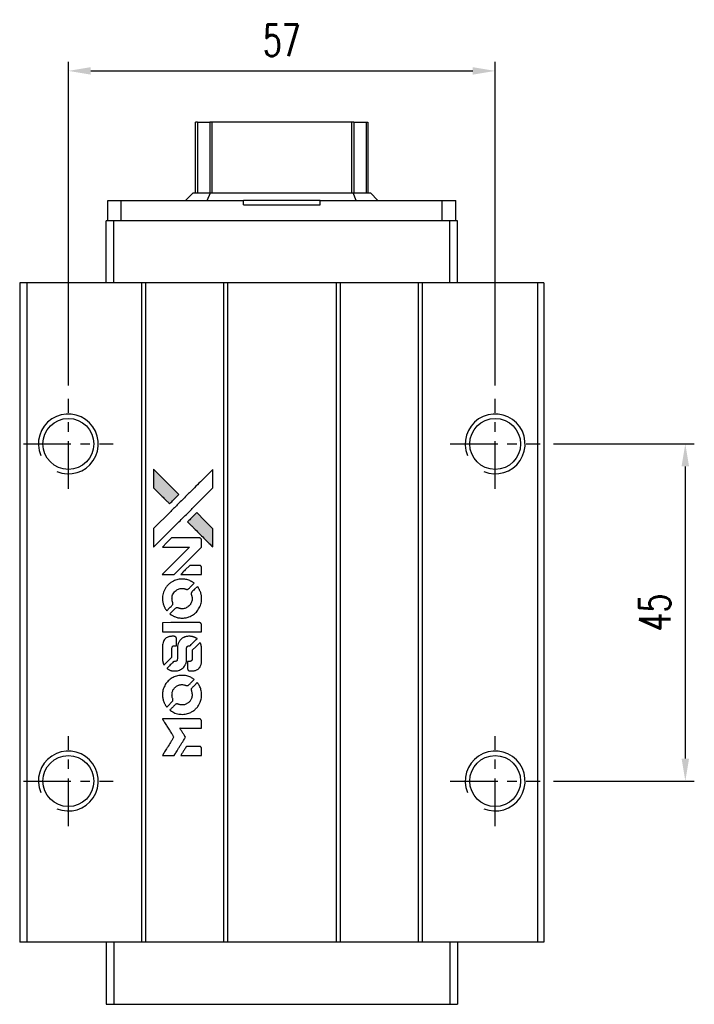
# Model space of a CAD drawing. Header units: millimetres. Extents: x 18 to 379, y 371 to 646.
# Tile 2 of 3: x 44 to 134, y 515 to 646. Entities that reach past the tile are written whole.
import ezdxf

# ---------------------------------------------------------------- set-up
doc = ezdxf.new("R2010")
doc.units = ezdxf.units.MM
doc.header["$PDSIZE"] = -1
doc.linetypes.add('CENTER', pattern=[10.16, 6.35, -1.27, 1.27, -1.27])
doc.layers.add('CL', color=1, linetype='CENTER')
doc.layers.add('DIM', color=4, linetype='Continuous')
doc.styles.add('DIM-7', font='SIMPLEX.shx', dxfattribs={"width": 0.7, "bigfont": 'chineset.shx'})
doc.dimstyles.new('CNS', dxfattribs={"dimtxt": 3.5, "dimasz": 2.5, "dimexe": 1, "dimexo": 1.5, "dimgap": 0.09, "dimtad": 0, "dimdsep": 46, "dimtxsty": 'DIM-7', "dimcen": 0.09, "dimclrd": 1, "dimclre": 1, "dimclrt": 4, "dimadec": 0, "dimazin": 0, "dimtfac": 1, "dimtix": 1, "dimtmove": 2, "dimatfit": 3, "dimfxl": 1, "dimtvp": 0.971429, "dimtolj": 1, "dimarcsym": 0})

# ---------------------------------------------------------------- blocks, each defined once
blk = doc.blocks.new('*D58')
at = {"layer": 'DEFPOINTS', "color": 0}
for p in [(107.42, 639.42), (50.42, 595.63), (107.42, 595.63)]:
    blk.add_point(p, dxfattribs=at)
at = {"layer": 'DIM', "color": 7, "lineweight": -2}
for p, q in [((50.42, 597.43), (50.42, 640.62)), ((107.42, 597.43), (107.42, 640.62)), ((53.42, 639.42), (104.42, 639.42))]:
    blk.add_line(p, q, dxfattribs=at)
at = {"layer": 'DIM', "color": 7}
for points in [[(53.42, 639.92), (53.42, 638.92), (50.42, 639.42)], [(104.42, 639.92), (104.42, 638.92), (107.42, 639.42)]]:
    blk.add_solid(points, dxfattribs=at)
at = {"layer": 'DIM', "color": 7, "insert": (78.92, 643.5), "char_height": 4.2, "attachment_point": 5, "style": 'DIM-7'}
blk.add_mtext('\\A1;57', dxfattribs=at)
blk = doc.blocks.new('*D68')
at = {"layer": 'DEFPOINTS', "color": 0}
for p in [(113.42, 589.63), (113.42, 544.63), (132.81, 544.63)]:
    blk.add_point(p, dxfattribs=at)
at = {"layer": 'DIM', "color": 7, "lineweight": -2}
for p, q in [((115.22, 589.63), (134.01, 589.63)), ((132.81, 586.63), (132.81, 547.63)), ((115.22, 544.63), (134.01, 544.63))]:
    blk.add_line(p, q, dxfattribs=at)
at = {"layer": 'DIM', "color": 7}
for points in [[(132.31, 586.63), (133.31, 586.63), (132.81, 589.63)], [(132.31, 547.63), (133.31, 547.63), (132.81, 544.63)]]:
    blk.add_solid(points, dxfattribs=at)
at = {"layer": 'DIM', "color": 7, "insert": (128.73, 567.13), "char_height": 4.2, "attachment_point": 5, "rotation": 90, "style": 'DIM-7'}
blk.add_mtext('\\A1;45', dxfattribs=at)
blk = doc.blocks.new('MOSIONX logo(完整正式版)')
h = blk.add_hatch(color=22)
h.dxf.hatch_style = 1
h.paths.add_polyline_path([(61.79, 586.24), (61.79, 585.01), (61.79, 583.77), (62.86, 582.71, 0.000288), (63.27, 582.3, 0.000479), (63.62, 581.96, 0.000013), (63.93, 581.65, 0.197177), (63.94, 581.65, 0.197497), (63.94, 581.65, 0.00004), (64.12, 581.82, 0.000834), (64.32, 582.02, 0.000506), (64.55, 582.26), (65.17, 582.87), (63.48, 584.56)])
h.paths.add_polyline_path([(67.57, 580.46), (66.95, 579.85, 0.000476), (66.72, 579.61, 0.000789), (66.52, 579.41, 0.000035), (66.34, 579.23, 0.19758), (66.34, 579.23, 0.198396), (66.34, 579.22, 0.000019), (66.59, 578.98, 0.000582), (66.86, 578.71, 0.000351), (67.18, 578.39, 0.000108), (68.53, 577.04, 0.000692), (69.22, 576.36, 0.000077), (69.7, 575.88, 0.197527), (69.71, 575.88, 0.410181), (69.72, 575.88, 0.000493), (69.73, 576.14, 0.002424), (69.73, 576.49, 0.000529), (69.73, 577.09), (69.73, 578.3), (68.65, 579.38)])
at = {"color": 22}
for points in [[(62.86, 582.71, 0.000288), (63.27, 582.3, 0.000479), (63.62, 581.96, 0.000013), (63.93, 581.65, 0.197177), (63.94, 581.65, 0.197497), (63.94, 581.65, 0.00004), (64.12, 581.82, 0.000836), (64.32, 582.02, 0.000505), (64.55, 582.26), (65.17, 582.87), (63.48, 584.56), (61.79, 586.24), (61.79, 585.01), (61.79, 583.77)], [(63.27, 577.33, -0.000056), (64.01, 578.07, -0.000021), (65.05, 579.1, -0.000021), (66.18, 580.23, -0.000025), (67.24, 581.29), (69.73, 583.77), (69.73, 585), (69.72, 586.23), (68.05, 584.57, 0.000274), (67.25, 583.77, 0.000123), (66.2, 582.73, 0.000121), (65.09, 581.62, 0.000165), (64.09, 580.62), (61.79, 578.32), (61.79, 577.08), (61.79, 575.85)], [(67.18, 578.39, 0.000108), (68.53, 577.04, 0.000692), (69.22, 576.35, 0.000077), (69.7, 575.88, 0.197527), (69.71, 575.88, 0.410182), (69.72, 575.88, 0.000493), (69.73, 576.14, 0.002424), (69.73, 576.49, 0.000529), (69.73, 577.09), (69.73, 578.3), (68.65, 579.38), (67.57, 580.46), (66.95, 579.85, 0.000476), (66.72, 579.61, 0.000789), (66.52, 579.41, 0.000035), (66.34, 579.23, 0.19758), (66.34, 579.23, 0.198396), (66.34, 579.22, 0.000019), (66.59, 578.98, 0.000582), (66.86, 578.71, 0.000351)], [(63.75, 572.2), (64.54, 572.2), (66.37, 574.03), (68.2, 575.86), (68.2, 576.37, 0.0008), (68.19, 576.7, 0.010795), (68.19, 576.82, 0.030495), (68.18, 576.88, 0.080372), (68.17, 576.93, 0.03816), (68.14, 576.97, 0.041799), (68.11, 577.01, 0.042486), (68.07, 577.04, 0.042078), (68.02, 577.06, 0.099276), (67.96, 577.08, 0.003302), (67.71, 577.08, 0.002586), (67.26, 577.08, 0.000204), (66.08, 577.08), (64.19, 577.08), (63.58, 576.47), (62.97, 575.86), (64.79, 575.85), (66.61, 575.85), (64.81, 574.05, 0.000253), (64.12, 573.37, 0.000412), (63.53, 572.78, 0.000041), (63.01, 572.26, 0.041338), (62.99, 572.23), (62.96, 572.2)], [(66.82, 572.2), (68.2, 572.2), (68.2, 572.71), (68.19, 573.22), (68.16, 573.28, 0.03146), (68.14, 573.31, 0.026444), (68.11, 573.34, 0.026444), (68.09, 573.36, 0.031457), (68.06, 573.38), (68, 573.42), (67.32, 573.42), (66.64, 573.42), (66.04, 572.82, 0.000745), (65.81, 572.59, 0.001228), (65.62, 572.39, 0.000087), (65.44, 572.21, 0.195134), (65.44, 572.21, 0.412117), (65.45, 572.2, 0.000048), (65.85, 572.2, 0.00109), (66.29, 572.2, 0.000653)], [(63, 568.7, 0.023681), (63.04, 568.48, 0.022402), (63.09, 568.27, 0.021929), (63.16, 568.05, 0.020503), (63.26, 567.84, 0.013745), (63.32, 567.72, 0.009767), (63.4, 567.59, 0.009658), (63.48, 567.47, 0.027804), (63.54, 567.39), (63.56, 567.36), (63.94, 567.74, 0.002053), (64.13, 567.93, 0.006738), (64.25, 568.05, 0.007826), (64.33, 568.14, 0.063909), (64.36, 568.18, 0.061532), (64.38, 568.25, 0.068674), (64.39, 568.32, 0.052072), (64.37, 568.4, 0.019648), (64.34, 568.52, -0.018366), (64.29, 568.65, -0.0288), (64.27, 568.77, -0.029061), (64.26, 568.9, -0.019155), (64.26, 569.04, -0.053809), (64.3, 569.34, -0.058833), (64.41, 569.62, -0.058566), (64.58, 569.87, -0.052525), (64.81, 570.08, -0.044733), (65.01, 570.2, -0.040573), (65.23, 570.29, -0.041123), (65.45, 570.34, -0.04951), (65.67, 570.35, -0.017369), (65.77, 570.34, -0.024255), (65.87, 570.32, -0.023787), (65.95, 570.29, -0.015798), (66.06, 570.26, 0.010631), (66.12, 570.23, 0.033653), (66.16, 570.22, 0.037806), (66.2, 570.21, 0.016307), (66.26, 570.21, 0.068179), (66.37, 570.23, 0.095747), (66.46, 570.27, 0.033418), (66.58, 570.38, 0.002133), (66.9, 570.71, 0.001452), (67.08, 570.89, 0.012393), (67.16, 570.98, 0.020479), (67.2, 571.03, 0.344362), (67.2, 571.05, 0.074287), (67.16, 571.09, 0.005454), (67.02, 571.18, 0.008391), (66.87, 571.27, 0.017097), (66.75, 571.33, 0.027375), (66.5, 571.44, 0.02835), (66.25, 571.52, 0.027723), (65.98, 571.56, 0.023913), (65.7, 571.59, 0.027047), (65.36, 571.58, 0.031685), (65.04, 571.53, 0.032425), (64.73, 571.45, 0.031013), (64.44, 571.32, 0.037914), (64.09, 571.11, 0.040153), (63.78, 570.86, 0.039834), (63.51, 570.56, 0.036173), (63.29, 570.2, 0.040752), (63.14, 569.86, 0.035885), (63.04, 569.48, 0.035491), (62.99, 569.09, 0.037615)], [(64.07, 566.87, 0.018008), (64.18, 566.8, 0.009842), (64.32, 566.72, 0.009807), (64.47, 566.64, 0.015716), (64.6, 566.58, 0.048467), (65.06, 566.43, 0.045841), (65.56, 566.38, 0.046006), (66.05, 566.41, 0.049638), (66.52, 566.53, 0.064819), (67.13, 566.85, 0.06695), (67.62, 567.32, 0.066691), (67.98, 567.9, 0.063505), (68.18, 568.56, 0.03135), (68.2, 568.73, 0.010439), (68.21, 568.98, 0.010391), (68.2, 569.23, 0.032408), (68.18, 569.4, 0.015696), (68.14, 569.59, 0.018095), (68.09, 569.78, 0.018551), (68.03, 569.95, 0.018352), (67.95, 570.13, 0.015568), (67.89, 570.24, 0.009832), (67.82, 570.37, 0.009795), (67.74, 570.49, 0.023727), (67.67, 570.57), (67.65, 570.61), (67.27, 570.23, 0.001528), (67.05, 570.02, 0.010022), (66.95, 569.91, 0.019586), (66.89, 569.84, 0.061865), (66.86, 569.79, 0.055054), (66.83, 569.71, 0.061607), (66.82, 569.63, 0.048725), (66.84, 569.53, 0.020221), (66.87, 569.41, -0.017722), (66.91, 569.28, -0.02685), (66.94, 569.16, -0.02759), (66.95, 569.04, -0.020233), (66.94, 568.91, -0.04793), (66.91, 568.66, -0.048386), (66.82, 568.42, -0.047866), (66.7, 568.2, -0.044964), (66.53, 568, -0.04333), (66.32, 567.84, -0.050921), (66.1, 567.72, -0.051473), (65.87, 567.65, -0.0459), (65.61, 567.63, -0.019014), (65.49, 567.63, -0.024114), (65.38, 567.65, -0.025081), (65.27, 567.67, -0.023892), (65.16, 567.71, 0.008624), (65.08, 567.74, 0.026486), (65.02, 567.76, 0.035074), (64.97, 567.76, 0.02756), (64.92, 567.77, 0.087163), (64.83, 567.75, 0.073291), (64.75, 567.7, 0.028074), (64.63, 567.6, 0.002594), (64.36, 567.33), (63.97, 566.94)], [(65.59, 564.55), (68.19, 564.55), (68.19, 565.06), (68.19, 565.57), (68.16, 565.63, 0.071429), (68.13, 565.68, 0.054799), (68.07, 565.73, 0.053585), (68.01, 565.76, 0.060698), (67.95, 565.78, 0.033975), (67.84, 565.78, 0.000112), (66.52, 565.78, 0.000726), (65.22, 565.78, 0.001084), (64.09, 565.78), (62.99, 565.77), (62.99, 565.16), (62.99, 564.55)], [(63, 560.74, 0.018538), (63.01, 560.66, 0.010695), (63.03, 560.57, 0.01068), (63.05, 560.47, 0.017678), (63.07, 560.4, 0.013849), (63.1, 560.31, 0.011814), (63.14, 560.22, 0.004513), (63.18, 560.13, 0.290035), (63.19, 560.12, 0.196418), (63.2, 560.13, 0.000124), (63.35, 560.28, 0.001477), (63.52, 560.44, 0.000898), (63.72, 560.64), (64.24, 561.16), (64.24, 561.81, -0.001471), (64.25, 562.3, -0.028714), (64.26, 562.46, -0.097073), (64.28, 562.54, -0.084199), (64.34, 562.61, -0.042698), (64.39, 562.65, -0.053912), (64.44, 562.67, -0.051004), (64.49, 562.68, -0.032967), (64.56, 562.69, 0.00807), (64.59, 562.69, 0.003023), (64.64, 562.69, 0.002994), (64.69, 562.69, 0.003629), (64.74, 562.7), (64.85, 562.7), (64.85, 563.2, 0.001618), (64.85, 563.44, 0.005206), (64.84, 563.6, 0.00535), (64.84, 563.71, 0.060675), (64.83, 563.75, 0.048484), (64.82, 563.77, 0.02389), (64.81, 563.8, 0.022812), (64.79, 563.83, 0.02462), (64.76, 563.85, 0.061781), (64.7, 563.91, 0.080179), (64.63, 563.93, 0.048561), (64.53, 563.95, 0.010021), (64.36, 563.95, 0.016602), (64.13, 563.94, 0.031409), (63.94, 563.92, 0.036474), (63.78, 563.87, 0.03439), (63.63, 563.81, 0.065928), (63.38, 563.64, 0.069066), (63.19, 563.41, 0.065697), (63.07, 563.13, 0.051559), (63, 562.8, 0.020904), (62.99, 562.62, 0.000451), (62.99, 561.77, 0.000419), (62.99, 560.9, 0.022759)], [(63.67, 559.6, 0.023289), (63.8, 559.52, 0.026845), (63.92, 559.46, 0.026047), (64.06, 559.4, 0.019751), (64.21, 559.36, 0.013249), (64.29, 559.34, 0.025169), (64.36, 559.33, 0.016532), (64.45, 559.33, 0.002937), (64.62, 559.33, 0.003317), (64.76, 559.33, 0.011808), (64.86, 559.33, 0.01777), (64.93, 559.34, 0.021476), (64.99, 559.35, 0.04325), (65.27, 559.44, 0.045753), (65.52, 559.57, 0.04649), (65.74, 559.74, 0.047672), (65.92, 559.95, 0.025315), (65.98, 560.04, 0.015208), (66.04, 560.15, 0.01512), (66.1, 560.27, 0.022488), (66.13, 560.38, 0.027857), (66.18, 560.54, 0.034138), (66.2, 560.7, 0.014286), (66.21, 560.94, 0.00124), (66.21, 561.55, -0.00103), (66.21, 561.92, -0.002552), (66.21, 562.19, -0.001594), (66.21, 562.4, -0.047676), (66.22, 562.46, -0.085307), (66.26, 562.55, -0.097789), (66.32, 562.61, -0.085947), (66.41, 562.66, -0.051339), (66.53, 562.68, 0.014634), (66.57, 562.69, 0.015028), (66.61, 562.69, 0.014927), (66.65, 562.7, 0.059415), (66.67, 562.71, 0.070595), (66.71, 562.74, 0.00028), (67.15, 563.17, 0.000111), (67.6, 563.62, 0.200239), (67.6, 563.63, 0.268906), (67.6, 563.65, 0.001866), (67.49, 563.71, 0.007532), (67.39, 563.76, 0.017818), (67.31, 563.8, 0.013256), (67.22, 563.84, 0.011636), (67.13, 563.87, 0.011528), (67.03, 563.9, 0.012303), (66.94, 563.92, 0.0423), (66.79, 563.94, 0.013657), (66.57, 563.95, 0.013857), (66.34, 563.94, 0.037428), (66.19, 563.92, 0.014927), (66.08, 563.89, 0.0122), (65.97, 563.86, 0.012518), (65.87, 563.82, 0.023062), (65.79, 563.78, 0.065961), (65.49, 563.58, 0.06055), (65.25, 563.31, 0.059676), (65.08, 562.98, 0.060497), (64.99, 562.63, 0.025683), (64.99, 562.55, 0.001528), (64.98, 562.32, 0.002124), (64.98, 562.03, 0.001173), (64.98, 561.67, -0.000809), (64.98, 561.05, -0.017164), (64.97, 560.86, -0.063931), (64.95, 560.76, -0.108429), (64.91, 560.69, -0.052941), (64.86, 560.65, -0.063675), (64.81, 560.62, -0.050562), (64.75, 560.61, -0.020337), (64.65, 560.6, 0.009897), (64.6, 560.59, 0.016482), (64.55, 560.59, 0.019019), (64.51, 560.58, 0.06043), (64.49, 560.57, 0.076267), (64.43, 560.53, 0.00054), (64.03, 560.12, 0.000307), (63.62, 559.7, 0.142594), (63.6, 559.67, 0.232419), (63.6, 559.66, 0.022995), (63.62, 559.64, 0.024627), (63.64, 559.62, 0.015407)], [(66.36, 559.53, 0.065483), (66.39, 559.47, 0.053271), (66.44, 559.42, 0.052018), (66.5, 559.37, 0.0556), (66.56, 559.34, 0.036839), (66.6, 559.33, 0.026922), (66.65, 559.32, 0.016905), (66.72, 559.32, 0.004317), (66.83, 559.32, 0.016369), (67.05, 559.33, 0.029936), (67.23, 559.35, 0.03418), (67.39, 559.39, 0.031327), (67.55, 559.46, 0.046935), (67.74, 559.57, 0.054053), (67.9, 559.72, 0.053701), (68.03, 559.9, 0.045364), (68.12, 560.11, 0.032479), (68.17, 560.29, 0.03386), (68.19, 560.48, 0.013578), (68.2, 560.78, 0.001155), (68.2, 561.54, 0.000413), (68.19, 562.19, 0.005008), (68.19, 562.44, 0.013199), (68.18, 562.59, 0.033956), (68.17, 562.69, 0.013909), (68.14, 562.79, 0.010864), (68.11, 562.91, 0.010938), (68.07, 563.01, 0.028702), (68.04, 563.08), (68.01, 563.14), (67.48, 562.61), (66.95, 562.09), (66.95, 561.47, -0.001504), (66.95, 561.21, -0.00328), (66.94, 561.01, -0.001901), (66.94, 560.85, -0.061333), (66.94, 560.81, -0.063621), (66.91, 560.76, -0.048633), (66.88, 560.71, -0.046769), (66.83, 560.66, -0.047961), (66.77, 560.63, -0.02678), (66.73, 560.61, -0.050957), (66.69, 560.6, -0.029398), (66.63, 560.59, -0.00401), (66.52, 560.59), (66.34, 560.58), (66.34, 560.09, 0.001061), (66.34, 559.79, 0.009147), (66.35, 559.66, 0.020721), (66.35, 559.59, 0.051619)], [(63, 555.87, 0.024131), (63.04, 555.64, 0.022344), (63.09, 555.42, 0.021883), (63.17, 555.2, 0.020884), (63.27, 554.98, 0.010669), (63.33, 554.85, 0.010389), (63.41, 554.73, 0.010913), (63.48, 554.62, 0.022227), (63.54, 554.54), (63.56, 554.51), (63.95, 554.9, 0.002452), (64.1, 555.06, 0.003628), (64.23, 555.19, 0.001662), (64.34, 555.31, 0.070159), (64.36, 555.34, 0.047671), (64.37, 555.36, 0.018624), (64.37, 555.39, 0.017921), (64.38, 555.43, 0.018804), (64.38, 555.47, 0.018255), (64.38, 555.52, 0.041312), (64.38, 555.55, 0.037164), (64.37, 555.59, 0.012342), (64.35, 555.65, -0.015101), (64.3, 555.78, -0.035998), (64.28, 555.88, -0.033244), (64.26, 555.99, -0.011249), (64.26, 556.15, -0.004059), (64.26, 556.28, -0.019693), (64.26, 556.35, -0.027943), (64.27, 556.41, -0.014411), (64.29, 556.48, -0.033089), (64.35, 556.66, -0.033887), (64.43, 556.83, -0.034021), (64.54, 556.98, -0.033942), (64.66, 557.12, -0.02816), (64.8, 557.24, -0.035032), (64.95, 557.33, -0.035269), (65.11, 557.41, -0.029196), (65.28, 557.47, -0.037862), (65.48, 557.5, -0.043657), (65.68, 557.51, -0.043064), (65.87, 557.47, -0.035184), (66.08, 557.41, 0.033699), (66.17, 557.38, 0.052815), (66.26, 557.37, 0.059167), (66.34, 557.37, 0.058972), (66.41, 557.4, 0.059208), (66.47, 557.43, 0.021125), (66.54, 557.5, 0.008691), (66.67, 557.62, 0.000851), (66.95, 557.91, 0.001873), (67.1, 558.06, 0.013884), (67.17, 558.14, 0.022355), (67.2, 558.18, 0.341453), (67.2, 558.2, 0.073011), (67.16, 558.24, 0.004587), (67.02, 558.33, 0.00748), (66.88, 558.41, 0.016837), (66.77, 558.48, 0.028606), (66.5, 558.6, 0.031352), (66.22, 558.68, 0.031004), (65.94, 558.73, 0.0268), (65.63, 558.74, 0.026698), (65.31, 558.73, 0.03002), (65, 558.68, 0.030357), (64.7, 558.59, 0.028554), (64.42, 558.46, 0.062944), (63.88, 558.11, 0.062206), (63.45, 557.63, 0.062448), (63.15, 557.06, 0.064355), (63, 556.43, 0.017377), (62.99, 556.31, 0.008369), (62.99, 556.15, 0.008367), (62.99, 555.99, 0.01757)], [(64.06, 554.03, 0.064158), (64.66, 553.71, 0.06356), (65.33, 553.55, 0.064004), (66.01, 553.56, 0.066747), (66.66, 553.75, 0.04321), (67.06, 553.97, 0.044737), (67.42, 554.26, 0.044901), (67.72, 554.6, 0.044184), (67.95, 554.99, 0.026293), (68.07, 555.29, 0.033344), (68.16, 555.57, 0.033227), (68.2, 555.87, 0.025815), (68.21, 556.2, 0.023119), (68.19, 556.51, 0.031044), (68.13, 556.79, 0.031337), (68.05, 557.05, 0.024258), (67.93, 557.33, 0.015622), (67.87, 557.43, 0.008495), (67.8, 557.55, 0.008415), (67.73, 557.66, 0.020814), (67.67, 557.74), (67.64, 557.77), (67.27, 557.4, 0.002843), (66.99, 557.12, 0.033917), (66.89, 557, 0.087906), (66.84, 556.92, 0.073302), (66.83, 556.81, 0.022047), (66.83, 556.76, 0.026465), (66.84, 556.72, 0.022233), (66.85, 556.67, 0.009985), (66.87, 556.6, -0.039011), (66.93, 556.36, -0.044398), (66.95, 556.12, -0.045096), (66.92, 555.89, -0.04265), (66.86, 555.66, -0.071154), (66.68, 555.33, -0.068827), (66.42, 555.06, -0.068713), (66.09, 554.88, -0.070507), (65.73, 554.79, -0.028605), (65.57, 554.79, -0.031418), (65.42, 554.8, -0.031044), (65.27, 554.83, -0.02668), (65.12, 554.88, 0.038913), (65.03, 554.91, 0.043732), (64.94, 554.92, 0.047754), (64.86, 554.92, 0.075756), (64.79, 554.9, 0.07294), (64.76, 554.87, 0.003456), (64.65, 554.78, 0.005023), (64.52, 554.65, 0.002422), (64.36, 554.49, 0.000819), (64.21, 554.34, 0.001349), (64.09, 554.22, 0.0001), (63.97, 554.11, 0.205335), (63.97, 554.1, 0.219821), (63.97, 554.1, 0.002494), (64, 554.08, 0.007089), (64.03, 554.06, 0.004494)], [(63.76, 548.03), (64.55, 548.03), (64.68, 548.24, -0.000297), (64.76, 548.38, -0.000037), (64.94, 548.66, -0.000043), (65.15, 549.01, -0.000036), (65.37, 549.37, 0.000044), (65.59, 549.73, 0.000063), (65.79, 550.04, 0.000035), (65.95, 550.31, 0.0009), (66, 550.39), (66.06, 550.49), (65.97, 550.63, 0.001175), (65.92, 550.71, 0.000208), (65.83, 550.86, 0.000225), (65.72, 551.03, 0.000203), (65.61, 551.21, -0.000711), (65.5, 551.38, -0.001119), (65.41, 551.53, -0.000263), (65.33, 551.66, -0.04589), (65.33, 551.68, -0.519312), (65.33, 551.69, -0.001914), (65.54, 551.69, -0.003124), (65.89, 551.7, -0.000285), (66.76, 551.7), (68.2, 551.7), (68.2, 552.2, 0.001727), (68.2, 552.56, 0.025279), (68.19, 552.69, 0.073886), (68.17, 552.76, 0.07426), (68.13, 552.82, 0.03264), (68.12, 552.84, 0.01784), (68.09, 552.86, 0.017712), (68.07, 552.88, 0.026854), (68.05, 552.89), (68, 552.92), (65.49, 552.92), (62.97, 552.92), (62.99, 552.9, -0.004595), (63, 552.88, -0.00016), (63.05, 552.8, -0.000298), (63.11, 552.71, -0.000208), (63.17, 552.61, 0.000986), (63.36, 552.31, 0.00025), (63.66, 551.82, 0.000268), (63.99, 551.31, 0.000436), (64.26, 550.87, -0.002932), (64.35, 550.72, -0.004718), (64.43, 550.6, -0.001113), (64.49, 550.49, -0.227179), (64.49, 550.48, -0.045982), (64.48, 550.46, -0.000145), (64.39, 550.32, -0.000825), (64.29, 550.15, -0.000517), (64.17, 549.96, 0.000056), (63.76, 549.29, 0.000289), (63.53, 548.93, 0.000481), (63.36, 548.65, 0.000418), (63.19, 548.37), (62.98, 548.03)], [(66.81, 548.03), (68.2, 548.03), (68.2, 548.53, 0.000842), (68.2, 548.85, 0.010591), (68.2, 548.97, 0.028995), (68.19, 549.04, 0.069543), (68.17, 549.09, 0.051063), (68.15, 549.14, 0.039932), (68.11, 549.18, 0.039414), (68.07, 549.21, 0.045845), (68.02, 549.24, 0.094811), (67.97, 549.25, 0.007124), (67.83, 549.26, 0.004713), (67.6, 549.26, 0.000534), (67.08, 549.26), (66.18, 549.26), (66.1, 549.13, 0.000828), (65.87, 548.76, 0.000879), (65.65, 548.4, 0.000048), (65.43, 548.04, 0.137596), (65.43, 548.03, 0.413028), (65.43, 548.03, 0.000016), (65.84, 548.03, 0.000623), (66.28, 548.03, 0.000374)]]:
    blk.add_lwpolyline(points, format="xyb", close=True, dxfattribs=at)

msp = doc.modelspace()

# ---------------------------------------------------------------- linework, layer by layer
at = {"color": 7, "linetype": 'Continuous', "lineweight": 25}
for p, q in [((67.418, 623.129), (67.418, 632.567)), ((67.662, 632.567), (67.662, 623.129)), ((69.595, 632.567), (69.298, 632.567)), ((69.298, 632.567), (69.298, 623.129)), ((88.242, 632.567), (69.595, 632.567)), ((69.595, 632.567), (69.595, 623.129)), ((88.538, 632.567), (88.242, 632.567)), ((88.242, 632.567), (88.242, 623.129)), ((88.538, 632.567), (88.538, 623.129)), ((90.175, 632.567), (90.175, 623.129)), ((90.418, 632.567), (90.418, 623.129)), ((66.067, 622.129), (67.067, 623.129)), ((67.067, 623.129), (69.402, 623.129)), ((68.967, 622.129), (69.402, 623.129)), ((69.402, 623.129), (88.432, 623.129)), ((88.867, 622.129), (88.432, 623.129)), ((88.432, 623.129), (90.767, 623.129)), ((91.767, 622.129), (90.767, 623.129)), ((55.692, 619.429), (55.692, 622.129)), ((55.692, 622.129), (57.475, 622.129)), ((57.475, 619.429), (57.475, 622.129)), ((57.475, 622.129), (73.796, 622.129)), ((73.796, 621.529), (73.796, 622.129)), ((84.038, 622.129), (73.796, 622.129)), ((84.038, 621.529), (84.038, 622.129)), ((84.038, 622.129), (100.36, 622.129)), ((100.36, 619.429), (100.36, 622.129)), ((100.36, 622.129), (102.142, 622.129)), ((102.142, 619.429), (102.142, 622.129)), ((73.796, 621.529), (84.038, 621.529)), ((55.479, 611.129), (55.479, 619.429)), ((56.479, 619.429), (55.479, 619.429)), ((56.479, 611.129), (56.479, 619.429)), ((101.379, 619.429), (56.479, 619.429)), ((101.379, 611.129), (101.379, 619.429)), ((102.379, 619.429), (101.379, 619.429)), ((102.379, 611.129), (102.379, 619.429)), ((43.919, 611.129), (43.919, 523.129)), ((44.869, 611.129), (43.919, 611.129)), ((44.869, 611.129), (44.869, 523.129)), ((60.169, 611.129), (44.869, 611.129)), ((60.169, 611.129), (60.169, 523.129)), ((60.719, 611.129), (60.169, 611.129)), ((60.719, 611.129), (60.719, 523.129)), ((71.119, 611.129), (60.719, 611.129)), ((71.119, 611.129), (71.119, 523.129)), ((71.669, 611.129), (71.119, 611.129)), ((71.669, 611.129), (71.669, 523.129)), ((86.169, 611.129), (71.669, 611.129)), ((86.169, 611.129), (86.169, 523.129)), ((86.719, 611.129), (86.169, 611.129)), ((86.719, 611.129), (86.719, 523.129)), ((97.119, 611.129), (86.719, 611.129)), ((97.119, 611.129), (97.119, 523.129)), ((97.669, 611.129), (97.119, 611.129)), ((97.669, 611.129), (97.669, 523.129)), ((113.069, 611.129), (97.669, 611.129)), ((113.069, 611.129), (113.069, 523.129)), ((113.919, 611.129), (113.069, 611.129)), ((113.919, 611.129), (113.919, 523.129)), ((44.869, 523.129), (43.919, 523.129)), ((60.169, 523.129), (44.869, 523.129)), ((55.479, 523.129), (55.479, 514.829)), ((56.479, 523.129), (56.479, 514.829)), ((60.719, 523.129), (60.169, 523.129)), ((71.119, 523.129), (60.719, 523.129)), ((71.669, 523.129), (71.119, 523.129)), ((86.169, 523.129), (71.669, 523.129)), ((86.719, 523.129), (86.169, 523.129)), ((97.119, 523.129), (86.719, 523.129)), ((97.669, 523.129), (97.119, 523.129)), ((113.069, 523.129), (97.669, 523.129)), ((101.379, 523.129), (101.379, 514.829)), ((102.379, 523.129), (102.379, 514.829)), ((113.919, 523.129), (113.069, 523.129)), ((55.479, 514.829), (56.479, 514.829)), ((56.479, 514.829), (101.379, 514.829)), ((101.379, 514.829), (102.379, 514.829))]:
    msp.add_line(p, q, dxfattribs=at)
for centre in [(50.419, 589.629), (107.419, 589.629), (50.419, 544.629), (107.419, 544.629)]:
    msp.add_circle(centre, 3.4, dxfattribs=at)
for centre in [(50.419, 589.629), (107.419, 589.629), (50.419, 544.629), (107.419, 544.629)]:
    msp.add_arc(centre, 4, 247.44782, 202.4478)
for points, knots in [([(67.662, 632.567), (67.595, 632.567), (67.534, 632.567), (67.446, 632.567), (67.42, 632.567), (67.418, 632.567)], [0, 0, 0, 0, 0.5, 0.5, 1, 1, 1, 1]), ([(67.662, 632.567), (67.916, 632.567), (68.156, 632.567), (68.566, 632.567), (68.736, 632.567), (69.003, 632.567), (69.1, 632.567), (69.236, 632.567), (69.277, 632.567), (69.298, 632.567)], [0, 0, 0, 0, 0.25, 0.25, 0.5, 0.5, 0.75, 0.75, 1, 1, 1, 1]), ([(88.538, 632.567), (88.56, 632.567), (88.6, 632.567), (88.737, 632.567), (88.834, 632.567), (89.101, 632.567), (89.271, 632.567), (89.681, 632.567), (89.92, 632.567), (90.175, 632.567)], [0, 0, 0, 0, 0.25, 0.25, 0.5, 0.5, 0.75, 0.75, 1, 1, 1, 1]), ([(90.175, 632.567), (90.236, 632.567), (90.301, 632.567), (90.392, 632.567), (90.417, 632.567), (90.418, 632.567)], [0, 0, 0, 0, 0.5, 0.5, 1, 1, 1, 1])]:
    msp.add_open_spline(points, degree=3, knots=knots, dxfattribs=at)
at = {"layer": 'CL', "color": 0}
for p, q in [((50.419, 583.629), (50.419, 595.629)), ((107.419, 583.629), (107.419, 595.629)), ((44.419, 589.629), (56.419, 589.629)), ((101.419, 589.629), (113.419, 589.629)), ((50.419, 538.629), (50.419, 550.629)), ((107.419, 538.629), (107.419, 550.629)), ((44.419, 544.629), (56.419, 544.629)), ((101.419, 544.629), (113.419, 544.629))]:
    msp.add_line(p, q, dxfattribs=at)

# ---------------------------------------------------------------- block references
at = {"layer": 'DIM'}
msp.add_blockref('MOSIONX logo(完整正式版)', (0, 0), dxfattribs=at)

# ---------------------------------------------------------------- dimensions: what is measured, and where the dimension line sits
at = {"layer": 'DIM', "color": 0}
for base, p1, p2, angle, picture, middle in [((107.419, 639.42), (50.419, 595.629), (107.419, 595.629), 180, '*D58', (78.919, 643.5)), ((132.812, 544.629), (113.419, 589.629), (113.419, 544.629), 90, '*D68', (128.732, 567.129))]:
    dim = msp.add_linear_dim(base=base, p1=p1, p2=p2, angle=angle, dimstyle='CNS', override={"dimscale": 1.2, "dimclrd": 7, "dimclre": 7, "dimclrt": 7}, dxfattribs=at)
    dim.commit()
    dim.dimension.update_dxf_attribs({"geometry": picture, "text_midpoint": middle})

doc.saveas('drawing.dxf')
